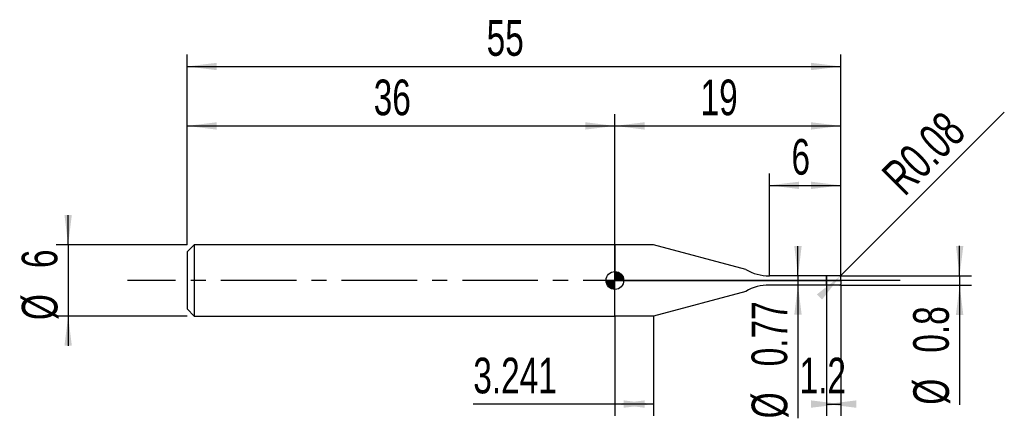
# Model space of a CAD drawing. Extents: x -14.1 to 68.8, y -11.6 to 21.9.
import ezdxf
from ezdxf.enums import TextEntityAlignment as Align

# ---------------------------------------------------------------- set-up
doc = ezdxf.new("R2010")
doc.units = 0
doc.linetypes.add('CENTER', pattern=[10.16, 6.35, -1.27, 1.27, -1.27])
doc.layers.get('0').update_dxf_attribs({"linetype": 'CONTINUOUS'})
for name, color, linetype in [('1', 4, 'CONTINUOUS'), ('2', 7, 'CONTINUOUS'), ('4', 2, 'CENTER'), ('CUT', 1, 'CONTINUOUS'), ('NOCUT', 7, 'CONTINUOUS'), ('SK1', 4, 'CONTINUOUS'), ('SK2', 7, 'CONTINUOUS'), ('SK4', 2, 'CENTER')]:
    doc.layers.add(name, color=color, linetype=linetype)
doc.dimstyles.new('SLDDIMSTYLE0', dxfattribs={"dimtxt": 3, "dimasz": 2.5, "dimexe": 0, "dimexo": 0.0625, "dimgap": 0.75, "dimtad": 1, "dimrnd": 1e-09, "dimzin": 12, "dimsah": 1, "dimcen": 0.09, "dimazin": 3, "dimtfac": 1, "dimtofl": 0, "dimtmove": 0, "dimatfit": 3})
doc.dimstyles.new('SLDDIMSTYLE1', dxfattribs={"dimtxt": 3, "dimasz": 2.5, "dimexe": 0, "dimexo": 0.0625, "dimgap": 0.75, "dimtad": 1, "dimrnd": 1e-09, "dimsah": 1, "dimcen": 0.09, "dimazin": 3, "dimtfac": 1, "dimtmove": 0, "dimatfit": 3})
doc.dimstyles.new('SLDDIMSTYLE2', dxfattribs={"dimtxt": 3, "dimasz": 2.5, "dimexe": 0, "dimexo": 0.0625, "dimgap": 0.75, "dimtad": 1, "dimrnd": 1e-09, "dimsah": 1, "dimcen": 0, "dimazin": 3, "dimtfac": 1, "dimtofl": 0, "dimtmove": 0, "dimatfit": 3})
doc.dimstyles.new('SLDDIMSTYLE3', dxfattribs={"dimtxt": 3, "dimasz": 2.5, "dimexe": 0, "dimexo": 0.0625, "dimgap": 0.75, "dimtad": 1, "dimrnd": 1e-09, "dimzin": 12, "dimsah": 1, "dimcen": 0.09, "dimazin": 3, "dimtfac": 1, "dimtmove": 0, "dimatfit": 3})

# ---------------------------------------------------------------- blocks, each defined once
blk = doc.blocks.new('_D')
at = {"layer": '2'}
for p, q in [((53.8, -0.4), (53.8, -11.4)), ((55, -0.4), (55, -11.4)), ((53.8, -10.4), (55, -10.4))]:
    blk.add_line(p, q, dxfattribs=at)
for points in [[(55, -10.4), (52.5, -10.09), (52.5, -10.71)], [(53.8, -10.4), (56.3, -10.71), (56.3, -10.09)]]:
    blk.add_solid(points, dxfattribs=at)
at = {"layer": '2', "width": 0.7}
blk.add_text('1.2', height=3, dxfattribs=at).set_placement((51.535, -10.4), align=Align.BOTTOM_LEFT)
blk = doc.blocks.new('_D_1')
at = {"layer": '2'}
for p, q in [((65, 0.4), (65, 2.9)), ((55, 0.4), (66, 0.4)), ((65, 0.4), (65, -0.4)), ((55, -0.4), (66, -0.4)), ((65, -0.4), (65, -10.452))]:
    blk.add_line(p, q, dxfattribs=at)
for points in [[(65, 0.4), (65.31, 2.9), (64.69, 2.9)], [(65, -0.4), (64.69, -2.9), (65.31, -2.9)]]:
    blk.add_solid(points, dxfattribs=at)
at = {"layer": '2', "width": 0.7}
for s, p in [('0.8', (64.992, -6.078)), ('%%c', (65, -10.452))]:
    blk.add_text(s, height=3, rotation=90, dxfattribs=at).set_placement(p, align=Align.BOTTOM_LEFT)
blk = doc.blocks.new('_D_2')
at = {"layer": '2'}
for p, q in [((36, -3), (36, -11.4)), ((39.241, -3), (39.241, -11.4)), ((36, -10.4), (24.085, -10.4)), ((39.241, -10.4), (36, -10.4))]:
    blk.add_line(p, q, dxfattribs=at)
for points in [[(36, -10.4), (38.5, -10.71), (38.5, -10.09)], [(39.241, -10.4), (36.741, -10.09), (36.741, -10.71)]]:
    blk.add_solid(points, dxfattribs=at)
at = {"layer": '2', "width": 0.7}
blk.add_text('3.241', height=3, dxfattribs=at).set_placement((24.085, -10.4), align=Align.BOTTOM_LEFT)
blk = doc.blocks.new('_D_3')
at = {"layer": '2'}
for p, q in [((49, 0.385), (49, 9)), ((55, 0.385), (55, 9)), ((49, 8), (55, 8))]:
    blk.add_line(p, q, dxfattribs=at)
for points in [[(49, 8), (51.5, 7.69), (51.5, 8.31)], [(55, 8), (52.5, 8.31), (52.5, 7.69)]]:
    blk.add_solid(points, dxfattribs=at)
at = {"layer": '2', "width": 0.7}
blk.add_text('6', height=3, rotation=360, dxfattribs=at).set_placement((50.854, 8), align=Align.BOTTOM_LEFT)
blk = doc.blocks.new('_D_4')
at = {"layer": '2'}
for p, q in [((51.4, 0.385), (51.4, 2.885)), ((53.8, 0.385), (50.4, 0.385)), ((51.4, 0.385), (51.4, -0.385)), ((53.8, -0.385), (50.4, -0.385)), ((51.4, -0.385), (51.4, -11.597))]:
    blk.add_line(p, q, dxfattribs=at)
for points in [[(51.4, 0.385), (51.71, 2.885), (51.09, 2.885)], [(51.4, -0.385), (51.09, -2.885), (51.71, -2.885)]]:
    blk.add_solid(points, dxfattribs=at)
at = {"layer": '2', "width": 0.7}
for s, p in [('0.77', (51.392, -7.223)), ('%%c', (51.4, -11.597))]:
    blk.add_text(s, height=3, rotation=90, dxfattribs=at).set_placement(p, align=Align.BOTTOM_LEFT)
blk = doc.blocks.new('_D_5')
at = {"layer": '2'}
for q in [(68.759, 14.159), (54.92, 0.32)]:
    blk.add_line((54.977, 0.377), q, dxfattribs=at)
blk.add_solid([(54.977, 0.377), (52.99, -1.172), (53.428, -1.61)], dxfattribs=at)
at = {"layer": '2', "width": 0.7}
blk.add_text('R0.08', height=3, rotation=45, dxfattribs=at).set_placement((61.004, 6.363), align=Align.BOTTOM_LEFT)
blk = doc.blocks.new('_D_6')
at = {"layer": 'SK2'}
for p, q in [((0, 3), (0, 19)), ((55, 3), (55, 19)), ((0, 18), (55, 18))]:
    blk.add_line(p, q, dxfattribs=at)
for points in [[(0, 18), (2.5, 17.69), (2.5, 18.31)], [(55, 18), (52.5, 18.31), (52.5, 17.69)]]:
    blk.add_solid(points, dxfattribs=at)
at = {"layer": 'SK2', "width": 0.7}
blk.add_text('55', height=3, dxfattribs=at).set_placement((25.208, 18), align=Align.BOTTOM_LEFT)
blk = doc.blocks.new('_D_7')
at = {"layer": 'SK2'}
for p, q in [((0, 3), (0, 14)), ((36, 3), (36, 14)), ((0, 13), (36, 13))]:
    blk.add_line(p, q, dxfattribs=at)
for points in [[(0, 13), (2.5, 12.69), (2.5, 13.31)], [(36, 13), (33.5, 13.31), (33.5, 12.69)]]:
    blk.add_solid(points, dxfattribs=at)
at = {"layer": 'SK2', "width": 0.7}
blk.add_text('36', height=3, dxfattribs=at).set_placement((15.708, 13), align=Align.BOTTOM_LEFT)
blk = doc.blocks.new('_D_8')
at = {"layer": 'SK2'}
for p, q in [((36, 0), (36, 14)), ((55, 0), (55, 14)), ((36, 13), (55, 13))]:
    blk.add_line(p, q, dxfattribs=at)
for points in [[(36, 13), (38.5, 12.69), (38.5, 13.31)], [(55, 13), (52.5, 13.31), (52.5, 12.69)]]:
    blk.add_solid(points, dxfattribs=at)
at = {"layer": 'SK2', "width": 0.7}
blk.add_text('19', height=3, dxfattribs=at).set_placement((43.208, 13), align=Align.BOTTOM_LEFT)
blk = doc.blocks.new('_D_9')
at = {"layer": 'SK2'}
for p, q in [((-10, 3), (-10, 5.5)), ((0, 3), (-11, 3)), ((-10, 3), (-10, -3)), ((0, -3), (-11, -3)), ((-10, -3), (-10, -5.5))]:
    blk.add_line(p, q, dxfattribs=at)
for points in [[(-10, 3), (-9.69, 5.5), (-10.31, 5.5)], [(-10, -3), (-10.31, -5.5), (-9.69, -5.5)]]:
    blk.add_solid(points, dxfattribs=at)
at = {"layer": 'SK2', "width": 0.7}
for s, p in [('6', (-10.008, 1.041)), ('%%c', (-10, -3.333))]:
    blk.add_text(s, height=3, rotation=90, dxfattribs=at).set_placement(p, align=Align.BOTTOM_LEFT)
blk = doc.blocks.new('*U12')
at = {"color": 0, "linetype": 'CONTINUOUS'}
for points in [[(0, 0), (0, 0.75), (0.146, 0)], [(0.146, 0), (0, 0.75), (0.146, 0.736)], [(0.146, 0), (0.146, 0.736), (0.287, 0)], [(0.287, 0), (0.146, 0.736), (0.287, 0.693)], [(0.287, 0), (0.287, 0.693), (0.417, 0)], [(0.417, 0), (0.287, 0.693), (0.417, 0.624)], [(0.417, 0), (0.417, 0.624), (0.53, 0)], [(0.53, 0), (0.417, 0.624), (0.53, 0.53)], [(0.53, 0), (0.53, 0.53), (0.624, 0)], [(0.624, 0), (0.53, 0.53), (0.624, 0.417)], [(0.624, 0), (0.624, 0.417), (0.693, 0)], [(0.693, 0), (0.624, 0.417), (0.693, 0.287)], [(0.693, 0), (0.693, 0.287), (0.736, 0)], [(0.736, 0), (0.693, 0.287), (0.736, 0.146)], [(0.736, 0), (0.736, 0.146), (0.75, 0)]]:
    blk.add_solid(points, dxfattribs=at)
blk = doc.blocks.new('*U13')
at = {"color": 0, "linetype": 'CONTINUOUS'}
for points in [[(-0.739, -0.13), (-0.75, 0), (-0.739, 0)], [(-0.739, -0.13), (-0.739, 0), (-0.705, -0.257)], [(-0.705, -0.257), (-0.739, 0), (-0.705, 0)], [(-0.705, -0.257), (-0.705, 0), (-0.65, -0.375)], [(-0.65, -0.375), (-0.705, 0), (-0.65, 0)], [(-0.65, -0.375), (-0.65, 0), (-0.575, -0.482)], [(-0.575, -0.482), (-0.65, 0), (-0.575, 0)], [(-0.575, -0.482), (-0.575, 0), (-0.482, -0.575)], [(-0.482, -0.575), (-0.575, 0), (-0.482, 0)], [(-0.482, -0.575), (-0.482, 0), (-0.375, -0.65)], [(-0.375, -0.65), (-0.482, 0), (-0.375, 0)], [(-0.375, -0.65), (-0.375, 0), (-0.257, -0.705)], [(-0.257, -0.705), (-0.375, 0), (-0.257, 0)], [(-0.257, -0.705), (-0.257, 0), (-0.13, -0.739)], [(-0.13, -0.739), (-0.257, 0), (-0.13, 0)], [(-0.13, -0.739), (-0.13, 0), (0, -0.75)], [(0, -0.75), (-0.13, 0), (0, 0)]]:
    blk.add_solid(points, dxfattribs=at)
blk = doc.blocks.new('SW_DOWELSYMBOL_0')
at = {"layer": 'SK1', "color": 0}
blk.add_circle((0, 0), 0.75, dxfattribs=at)
at = {"color": 0, "linetype": 'CONTINUOUS'}
for name in ['*U13', '*U12']:
    blk.add_blockref(name, (0, 0), dxfattribs=at)

msp = doc.modelspace()

# ---------------------------------------------------------------- linework, layer by layer
at = {"layer": '1'}
for p, q in [((39.241, 3), (36, 3)), ((36, 3), (36, 0)), ((47, 0.921), (39.241, 3)), ((36, -3), (36, 0)), ((53.715, 0.385), (49, 0.385)), ((53.8, 0.4), (53.715, 0.385)), ((54.92, 0.4), (53.8, 0.4)), ((53.8, 0.4), (53.8, 0)), ((53.8, 0), (53.8, 0.4)), ((53.8, -0.4), (53.8, 0)), ((53.8, 0), (53.8, -0.4)), ((55, 0), (55, 0.32)), ((55, 0), (55, -0.32)), ((53.715, -0.385), (49, -0.385)), ((53.8, -0.4), (53.715, -0.385)), ((54.92, -0.4), (53.8, -0.4)), ((47, -0.921), (39.241, -3)), ((39.241, -3), (36, -3))]:
    msp.add_line(p, q, dxfattribs=at)
for centre, radius, start, end in [((49, 4.385), 4, 240, 270), ((54.92, 0.32), 0.08, 0, 90), ((49, -4.385), 4, 90, 120), ((54.92, -0.32), 0.08, 270, 0)]:
    msp.add_arc(centre, radius, start, end, dxfattribs=at)
at = {"layer": '4'}
msp.add_line((55, 0), (36, 0), dxfattribs=at)
at = {"layer": 'CUT'}
for p, q in [((54.92, 0.4), (53.8, 0.4)), ((53.8, 0.4), (53.8, 0)), ((53.8, 0), (55, 0)), ((55, 0), (55, 0.32))]:
    msp.add_line(p, q, dxfattribs=at)
msp.add_arc((54.92, 0.32), 0.08, 0, 90, dxfattribs=at)
at = {"layer": 'NOCUT'}
for p, q in [((39.241, 3), (36, 3)), ((36, 3), (36, 0)), ((47, 0.921), (39.241, 3)), ((36, 0), (53.8, 0)), ((53.715, 0.385), (49, 0.385)), ((53.8, 0.4), (53.715, 0.385)), ((53.8, 0), (53.8, 0.4))]:
    msp.add_line(p, q, dxfattribs=at)
msp.add_arc((49, 4.385), 4, 240, 270, dxfattribs=at)
at = {"layer": 'SK1'}
for p, q in [((0.6, 3), (0, 2.4)), ((36, 3), (0.6, 3)), ((0.6, 3), (0.6, -3)), ((0, 2.4), (0, 0)), ((0, 0), (0, -2.4)), ((0, -2.4), (0.6, -3)), ((0.6, -3), (36, -3))]:
    msp.add_line(p, q, dxfattribs=at)
msp.add_circle((36, 0), 0.75, dxfattribs=at)
at = {"layer": 'SK4'}
msp.add_line((60, 0), (-5, 0), dxfattribs=at)

# ---------------------------------------------------------------- block references
at = {"layer": 'SK1'}
msp.add_blockref('SW_DOWELSYMBOL_0', (36, 0), dxfattribs=at)

# ---------------------------------------------------------------- texts
at = {"layer": 'SK2', "width": 0.7}
msp.add_text('AP1', height=0.05, dxfattribs=at).set_placement((36, -0.018), align=Align.BOTTOM_LEFT)

# ---------------------------------------------------------------- dimensions: what is measured, and where the dimension line sits
at = {"layer": '2'}
dim = msp.add_radius_dim(center=(54.92, 0.32), mpoint=(54.977, 0.377), dimstyle='SLDDIMSTYLE2', dxfattribs=at)
dim.commit()
dim.dimension.update_dxf_attribs({"geometry": '_D_5', "text_midpoint": (65, 10.4), "dimtype": 164})
for base, p1, p2, picture, middle in [((55, 8), (49, 0.385), (55, 0.385), '_D_3', (52, 8)), ((55, -10.4), (53.8, -0.4), (55, -0.4), '_D', (54.4, -10.4)), ((36, -10.4), (39.241, -3), (36, -3), '_D_2', (29.241, -10.4))]:
    dim = msp.add_linear_dim(base=base, p1=p1, p2=p2, dimstyle='SLDDIMSTYLE0', dxfattribs=at)
    dim.commit()
    dim.dimension.update_dxf_attribs({"geometry": picture, "text_midpoint": middle, "dimtype": 160})
for base, p1, p2, picture, middle in [((51.4, -0.385), (53.8, 0.385), (53.8, -0.385), '_D_4', (51.4, -5.4)), ((65, -0.4), (55, 0.4), (55, -0.4), '_D_1', (65, -5.4))]:
    dim = msp.add_linear_dim(base=base, p1=p1, p2=p2, angle=90, text='%%c<>', dimstyle='SLDDIMSTYLE1', dxfattribs=at)
    dim.commit()
    dim.dimension.update_dxf_attribs({"geometry": picture, "text_midpoint": middle, "dimtype": 160})
at = {"layer": 'SK2'}
for base, p1, p2, picture, middle in [((55, 18), (0, 3), (55, 3), '_D_6', (27.5, 18)), ((36, 13), (0, 3), (36, 3), '_D_7', (18, 13)), ((55, 13), (36, 0), (55, 0), '_D_8', (45.5, 13))]:
    dim = msp.add_linear_dim(base=base, p1=p1, p2=p2, dimstyle='SLDDIMSTYLE0', dxfattribs=at)
    dim.commit()
    dim.dimension.update_dxf_attribs({"geometry": picture, "text_midpoint": middle, "dimtype": 160})
dim = msp.add_linear_dim(base=(-10, -3), p1=(0, 3), p2=(0, -3), angle=90, text='%%c<>', dimstyle='SLDDIMSTYLE3', dxfattribs=at)
dim.commit()
dim.dimension.update_dxf_attribs({"geometry": '_D_9', "text_midpoint": (-10, 0), "dimtype": 160})

doc.saveas('drawing.dxf')
